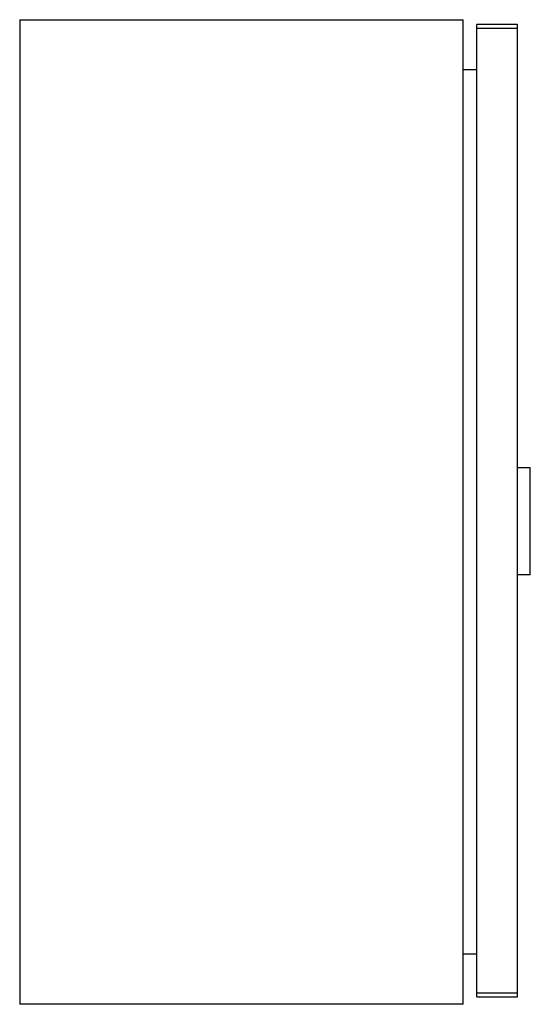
# Model space of a CAD drawing. Header units: millimetres. Extents: x 69 to 277, y 39 to 439.
import ezdxf

# ---------------------------------------------------------------- set-up
doc = ezdxf.new("R2010")
doc.units = ezdxf.units.MM
doc.header["$LTSCALE"] = 31.053234
doc.layers.get('0').update_dxf_attribs({"linetype": 'CONTINUOUS'})

msp = doc.modelspace()

# ---------------------------------------------------------------- linework, layer by layer
at = {"color": 7, "linetype": 'CONTINUOUS'}
for p, q in [((69.46, 438.78), (69.46, 38.78)), ((69.46, 438.78), (249.46, 438.78)), ((249.46, 38.78), (249.46, 438.78)), ((254.96, 41.78), (254.96, 436.78)), ((271.46, 436.78), (254.96, 436.78)), ((271.46, 41.78), (271.46, 436.78)), ((254.96, 435.28), (271.46, 435.28)), ((249.46, 418.48), (254.96, 418.48)), ((271.46, 256.92), (276.7, 256.92)), ((276.7, 213.24), (276.7, 256.92)), ((276.7, 213.24), (271.46, 213.24)), ((254.96, 59.08), (249.46, 59.08)), ((271.46, 43.28), (254.96, 43.28)), ((254.96, 41.78), (271.46, 41.78)), ((249.46, 38.78), (69.46, 38.78))]:
    msp.add_line(p, q, dxfattribs=at)

doc.saveas('drawing.dxf')
